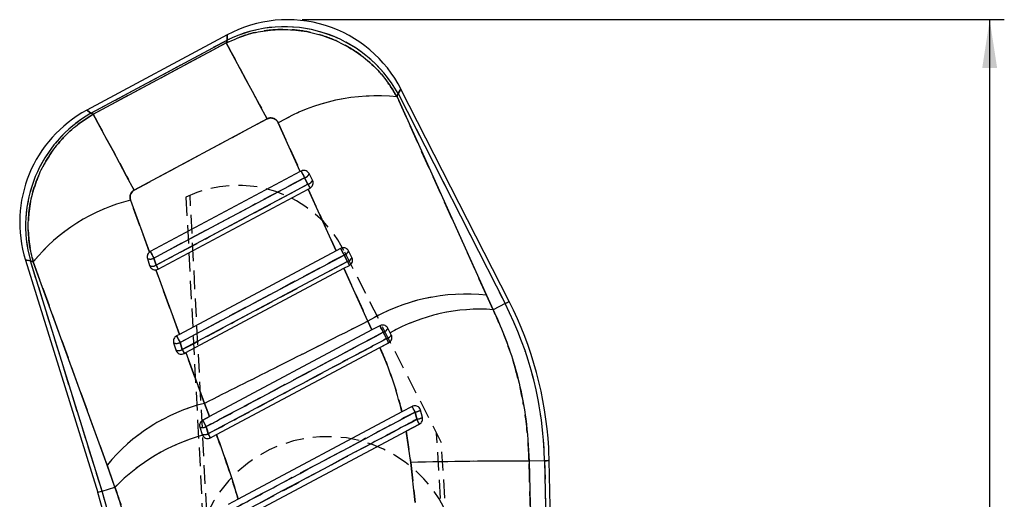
# Model space of a CAD drawing. Extents: x 27 to 187, y 3 to 143.
# Tile 27 of 30: x 73 to 107, y 127 to 143. Entities that reach past the tile are written whole.
import ezdxf

# ---------------------------------------------------------------- set-up
doc = ezdxf.new("R2010")
doc.units = 0
doc.header["$LTSCALE"] = 0.5
doc.linetypes.add('HIDDEN', pattern=[1.905, 1.27, -0.635])
doc.layers.get('0').update_dxf_attribs({"linetype": 'CONTINUOUS'})
doc.styles.add('SLDTEXTSTYLE0', font='TXT', dxfattribs={"width": 0.75})
doc.dimstyles.new('SLDDIMSTYLE0', dxfattribs={"dimtxt": 1.75, "dimasz": 1.651, "dimexe": 0, "dimexo": 0.0625, "dimgap": 0.4375, "dimtad": 1, "dimdec": 0, "dimrnd": 1e-09, "dimzin": 12, "dimtxsty": 'SLDTEXTSTYLE0', "dimsah": 1, "dimcen": 0.09, "dimazin": 3, "dimtfac": 1, "dimtdec": 0, "dimtofl": 0, "dimtmove": 0, "dimatfit": 3, "dimtolj": 1, "dimtzin": 12})

# ---------------------------------------------------------------- blocks, each defined once
blk = doc.blocks.new('_D')
at = {"color": 179, "linetype": 'CONTINUOUS'}
for p, q in [((83.113, 143.328), (107.096, 143.328)), ((106.596, 57.523), (106.596, 143.328)), ((101.388, 57.523), (107.096, 57.523))]:
    blk.add_line(p, q, dxfattribs=at)
for points in [[(106.596, 143.328), (106.342, 141.677), (106.85, 141.677)], [(106.596, 57.523), (106.85, 59.174), (106.342, 59.174)]]:
    blk.add_solid(points, dxfattribs=at)
at = {"color": 179, "linetype": 'CONTINUOUS', "insert": (104.34, 98.309, 0.1), "char_height": 1.75, "attachment_point": 1, "rotation": 90, "style": 'SLDTEXTSTYLE0'}
blk.add_mtext('86', dxfattribs=at)

msp = doc.modelspace()

# ---------------------------------------------------------------- linework, layer by layer
at = {"color": 7, "linetype": 'CONTINUOUS'}
for p, q in [((80.554454, 142.80982), (75.755531, 140.231479)), ((75.894869, 140.12906), (80.547211, 142.628648)), ((80.547211, 142.628648), (80.517645, 142.534245)), ((75.978583, 140.09481), (80.517645, 142.534245)), ((90.183345, 133.691188), (86.488752, 140.95122)), ((86.355653, 140.6843), (86.391353, 140.798286)), ((86.355653, 140.6843), (89.41315, 133.904755)), ((86.391353, 140.798286), (90.044163, 133.620359)), ((75.978583, 140.09481), (75.894869, 140.12906)), ((81.916246, 139.936522), (77.375528, 137.500245)), ((83.048711, 138.134856), (82.298686, 139.795341)), ((83.048711, 138.134856), (77.925552, 135.399927)), ((83.077327, 138.150134), (83.048711, 138.134856)), ((83.197564, 137.924776), (83.310953, 137.701951)), ((83.46724, 137.840297), (83.353846, 138.063122)), ((83.319251, 137.535695), (83.381919, 137.569148)), ((78.192217, 134.798695), (83.319251, 137.535695)), ((84.271441, 135.426306), (83.319251, 137.535695)), ((77.252301, 137.159668), (77.898022, 135.382239)), ((77.925552, 135.399927), (77.898022, 135.382239)), ((84.271441, 135.426306), (78.919246, 132.569109)), ((84.422444, 135.506917), (84.271441, 135.426306)), ((84.542642, 135.281522), (84.656033, 135.058698)), ((84.812357, 135.197085), (84.698964, 135.419909)), ((73.660444, 135.110911), (76.129338, 127.158795)), ((76.278483, 127.205097), (73.83161, 135.086283)), ((73.83161, 135.086283), (73.929075, 135.046408)), ((76.449188, 128.095761), (73.929075, 135.046408)), ((77.827281, 135.160655), (77.902747, 134.917584)), ((78.121307, 134.93139), (78.045847, 135.174461)), ((84.541874, 134.827089), (84.727037, 134.925936)), ((78.118188, 134.775926), (78.919246, 132.569109)), ((79.145299, 131.946199), (84.541874, 134.827089)), ((85.35816, 133.018148), (84.541874, 134.827089)), ((89.41315, 133.904755), (89.636793, 133.413051)), ((90.044163, 133.620359), (89.636793, 133.413051)), ((85.496606, 132.719059), (85.35816, 133.018148)), ((85.767562, 132.863704), (85.496606, 132.719059)), ((78.919246, 132.569109), (78.820759, 132.516533)), ((85.496606, 132.719059), (79.950084, 129.758124)), ((85.885164, 132.643395), (85.997442, 132.422783)), ((86.123815, 132.620015), (86.044082, 132.776693)), ((86.157475, 132.553872), (86.123815, 132.620015)), ((78.722487, 132.277262), (78.797953, 132.034194)), ((79.016458, 132.047993), (78.940996, 132.29106)), ((85.771352, 132.122144), (86.072154, 132.282723)), ((79.087424, 131.915305), (79.145299, 131.946199)), ((79.145299, 131.946199), (79.775552, 130.209204)), ((80.185801, 129.14037), (85.771352, 132.122144)), ((79.775552, 130.209204), (79.950084, 129.758124)), ((86.522347, 129.9227), (80.927565, 126.937218)), ((86.86622, 130.106196), (86.522347, 129.9227)), ((86.970605, 129.912004), (87.030547, 129.665986)), ((87.219967, 129.727364), (87.158914, 129.975587)), ((79.950084, 129.758124), (79.715966, 129.63314)), ((79.832876, 129.414246), (79.715966, 129.63314)), ((86.667417, 129.259125), (87.118411, 129.499782)), ((79.617695, 129.393872), (79.69316, 129.150801)), ((79.69316, 129.150801), (79.706481, 129.118201)), ((79.907227, 129.173398), (79.832876, 129.414246)), ((81.11263, 126.294986), (86.667417, 129.259125)), ((86.82384, 128.188905), (86.667417, 129.259125)), ((79.982631, 129.031912), (80.185801, 129.14037)), ((86.967738, 126.825739), (86.82384, 128.188905)), ((91.394461, 128.248435), (90.865045, 128.236901)), ((91.394461, 128.248435), (91.910389, 104.56601)), ((92.069047, 104.453432), (91.550591, 128.251836)), ((76.718543, 127.341725), (76.449188, 128.095761)), ((76.278483, 127.205097), (76.718543, 127.341725)), ((80.927565, 126.937218), (80.584326, 126.754057))]:
    msp.add_line(p, q, dxfattribs=at)
at = {"color": 7, "linetype": 'HIDDEN'}
for p, q in [((75.894869, 140.12906), (80.547211, 142.628648)), ((80.547211, 142.628648), (80.517645, 142.534245)), ((80.517645, 142.534245), (75.978583, 140.09481)), ((86.355653, 140.6843), (86.391353, 140.798286)), ((89.41315, 133.904755), (86.355653, 140.6843)), ((86.391353, 140.798286), (90.044163, 133.620359)), ((75.978583, 140.09481), (75.894869, 140.12906)), ((77.375528, 137.500245), (81.916246, 139.936522)), ((82.298686, 139.795341), (83.048711, 138.134856)), ((83.310953, 137.701951), (83.197564, 137.924776)), ((79.142234, 137.257129), (81.001372, 101.766313)), ((81.156679, 101.775127), (79.283707, 137.322426)), ((83.319251, 137.535695), (84.271441, 135.426306)), ((77.898022, 135.382239), (77.252301, 137.159668)), ((87.870051, 128.86338), (84.535416, 135.440186)), ((84.656033, 135.058698), (84.542642, 135.281522)), ((76.278483, 127.205097), (73.83161, 135.086283)), ((73.83161, 135.086283), (73.929075, 135.046408)), ((73.929075, 135.046408), (76.449188, 128.095761)), ((78.045847, 135.174461), (78.121307, 134.93139)), ((78.919246, 132.569109), (78.118188, 134.775926)), ((84.541874, 134.827089), (85.35816, 133.018148)), ((89.636793, 133.413051), (89.41315, 133.904755)), ((90.044163, 133.620359), (89.636793, 133.413051)), ((85.35816, 133.018148), (85.496606, 132.719059)), ((78.940996, 132.29106), (79.016458, 132.047993)), ((86.072154, 132.282723), (85.772574, 132.122796)), ((79.775552, 130.209204), (79.145299, 131.946199)), ((79.950084, 129.758124), (79.775552, 130.209204)), ((79.715966, 129.63314), (79.949095, 129.757595)), ((79.832876, 129.414246), (79.715966, 129.63314)), ((87.118411, 129.499782), (86.670123, 129.26057)), ((86.667417, 129.259125), (86.82384, 128.188905)), ((89.341371, 102.239602), (87.702231, 129.194364)), ((89.496678, 102.248414), (87.870051, 128.86338)), ((86.82384, 128.188905), (86.967738, 126.825739)), ((91.394461, 128.248435), (90.865045, 128.236901)), ((91.394461, 128.248435), (91.910389, 104.56601)), ((76.449188, 128.095761), (76.718543, 127.341725)), ((76.278483, 127.205097), (76.718543, 127.341725))]:
    msp.add_line(p, q, dxfattribs=at)
at = {"color": 8, "linetype": 'CONTINUOUS', "flags": 128}
for points in [[(80.554454, 142.80982), (80.554454, 142.80982), (80.552641, 142.764438), (80.547211, 142.628648)], [(86.391353, 140.798286), (86.464356, 140.912913), (86.488752, 140.95122), (86.488752, 140.95122)], [(75.894869, 140.12906), (75.790432, 140.205827), (75.755531, 140.231479), (75.755531, 140.231479)], [(73.660444, 135.110911), (73.703316, 135.104742), (73.83161, 135.086283)], [(90.183345, 133.691188), (90.174626, 133.686751), (90.148483, 133.673448), (90.104968, 133.651302), (90.044163, 133.620359)], [(91.550591, 128.251836), (91.54081, 128.251624), (91.511484, 128.250983), (91.46267, 128.249921), (91.394461, 128.248435)], [(76.278483, 127.205097), (76.213326, 127.184868), (76.166695, 127.170392), (76.138682, 127.161693), (76.129338, 127.158795)]]:
    msp.add_lwpolyline(points, dxfattribs=at)
at = {"color": 7, "linetype": 'HIDDEN', "flags": 128}
for points in [[(80.547211, 142.628648), (80.552641, 142.764438), (80.554454, 142.80982)], [(80.517645, 142.534245), (80.584205, 142.411206), (80.687465, 142.219842), (80.82535, 141.964), (80.995088, 141.648818), (81.193267, 141.28064), (81.415903, 140.866861), (81.658522, 140.415799), (81.916246, 139.936522)], [(86.488752, 140.95122), (86.464356, 140.912913), (86.391353, 140.798286)], [(75.755531, 140.231479), (75.790432, 140.205827), (75.894869, 140.12906)], [(75.978583, 140.09481), (76.04508, 139.971897), (76.14822, 139.780771), (76.285932, 139.525261), (76.455454, 139.210493), (76.653383, 138.842788), (76.875746, 138.429527), (77.118082, 137.978997), (77.375528, 137.500245)], [(83.197564, 137.924776), (82.839407, 137.733572), (81.406782, 136.968743), (78.045847, 135.174461)], [(78.121307, 134.93139), (78.479463, 135.122598), (79.912089, 135.887422), (83.310953, 137.701951)], [(77.925552, 135.399927), (77.896203, 135.380835), (77.875134, 135.361869)], [(84.542642, 135.281522), (84.184485, 135.090318), (82.751854, 134.325501), (78.940996, 132.29106)], [(73.83161, 135.086283), (73.703316, 135.104742), (73.660444, 135.110911), (73.660444, 135.110911)], [(79.016458, 132.047993), (79.374616, 132.239193), (80.807248, 133.00401), (84.656033, 135.058698)], [(78.097145, 134.774778), (78.106828, 134.775032), (78.144349, 134.780467)], [(90.044163, 133.620359), (90.104968, 133.651302), (90.148483, 133.673448), (90.174626, 133.686751), (90.183345, 133.691188)], [(85.885164, 132.643395), (85.863816, 132.683386), (85.842435, 132.723436), (85.822102, 132.761523), (85.803847, 132.795722), (85.788591, 132.824302), (85.777108, 132.845816), (85.769979, 132.859175), (85.767562, 132.863704)], [(85.885164, 132.643395), (85.526961, 132.452276), (84.094149, 131.687798), (79.832876, 129.414246)], [(79.69316, 129.150801), (79.71097, 129.109942), (79.720435, 129.095)], [(91.394461, 128.248435), (91.46267, 128.249921), (91.511484, 128.250983), (91.54081, 128.251624), (91.550591, 128.251836)]]:
    msp.add_lwpolyline(points, dxfattribs=at)
at = {"color": 7, "linetype": 'CONTINUOUS', "flags": 128}
for points in [[(81.916246, 139.936522), (81.658522, 140.415799), (81.415903, 140.866861), (81.193267, 141.28064), (80.995088, 141.648818), (80.82535, 141.964), (80.687465, 142.219842), (80.584205, 142.411206), (80.517645, 142.534245)], [(77.375528, 137.500245), (77.118082, 137.978997), (76.875746, 138.429527), (76.653383, 138.842788), (76.455454, 139.210493), (76.285932, 139.525261), (76.14822, 139.780771), (76.04508, 139.971897), (75.978583, 140.09481)], [(78.045847, 135.174461), (78.404003, 135.365665), (79.836629, 136.130493), (83.197564, 137.924776)], [(83.310953, 137.701951), (82.952796, 137.510743), (81.520171, 136.745919), (78.121307, 134.93139)], [(78.940996, 132.29106), (79.299154, 132.482265), (80.731785, 133.247082), (84.542642, 135.281522)], [(84.656033, 135.058698), (84.297875, 134.867493), (82.865243, 134.102676), (79.016458, 132.047993)], [(85.767562, 132.863704), (85.769979, 132.859175), (85.777108, 132.845816), (85.788591, 132.824302), (85.803847, 132.795722), (85.822102, 132.761523), (85.842435, 132.723436), (85.863816, 132.683386), (85.885164, 132.643395)]]:
    msp.add_lwpolyline(points, dxfattribs=at)
at = {"color": 7, "linetype": 'CONTINUOUS'}
for centre, radius, start, end in [((82.612784, 138.978761), 4.348991, 26.8612969, 118.3716749), ((82.50774, 138.64337), 4.441409, 29.0247526, 116.1945542), ((85.641891, 134.239787), 6.483918, 83.6799618, 121.0385636), ((77.813861, 136.400422), 4.348991, 118.1796664, 197.3186617), ((78.09868, 136.283886), 4.431945, 119.8186122, 195.6773942), ((286.367681, 246.4686), 230.347256, 208.04986885, 208.11340293), ((83.132935, 138.155229), 0.239344, 285.6655993, 337.3667469), ((83.246343, 137.93239), 0.239325, 285.6623858, 337.3686047), ((174.050337, 186.104978), 102.842058, 208.076758, 208.16064682), ((78.739611, 131.151173), 6.18984, 103.9032179, 141.0018679), ((276.000043, 240.935959), 224.435644, 208.04912874, 208.11436762), ((190.591162, 191.979586), 120.253728, 208.00915426, 208.13086139), ((84.47804, 135.511981), 0.239342, 285.6592112, 337.3757455), ((84.591431, 135.28916), 0.239346, 285.6589097, 337.3751152), ((77.922011, 135.397952), 0.255507, 248.2378347, 298.9908278), ((77.997471, 135.154919), 0.25554, 248.2423334, 298.9865442), ((174.448121, 186.321582), 109.177869, 208.07984555, 208.15880231), ((134.122831, 161.429193), 56.056821, 208.0618483, 208.2157324), ((88.695486, 127.470809), 6.473849, 83.6353428, 121.0314715), ((78.955607, 127.97745), 12.441805, 1.2480086, 26.9713113), ((78.955607, 127.97745), 12.597973, 3.2480086, 26.9713113), ((89.182399, 127.248536), 6.181239, 85.7842767, 119.6576982), ((182.888764, 187.867796), 117.87244, 208.0074346, 208.13164304), ((85.812313, 132.891627), 0.258702, 286.3556927, 333.6231601), ((85.920129, 132.680394), 0.268963, 286.7052997, 331.9392131), ((78.817193, 132.514556), 0.255495, 248.2428046, 298.9838713), ((-41.640488, 64.247112), 144.7044, 28.0453066, 28.10816004), ((78.892657, 132.271479), 0.255486, 248.2423845, 298.9844143), ((127.202228, 157.734103), 54.604438, 208.0604822, 208.2183716), ((81.263894, 124.192274), 6.198275, 103.8937347, 140.9668455), ((71.881053, 121.925939), 17.072546, 27.8897931, 28.6296985), ((86.872623, 130.512828), 0.608761, 279.2622668, 298.0527635), ((86.908896, 130.364392), 0.708922, 279.8809052, 296.0270012), ((75.843771, 123.645747), 12.703828, 27.4393086, 28.2872162), ((79.700659, 129.664164), 0.282738, 252.9366282, 297.8807923), ((79.771416, 129.434714), 0.2945, 254.5900628, 297.4619446), ((22.460106, 98.466786), 65.138834, 27.98435599, 28.12537716), ((81.510499, 122.682923), 6.683358, 105.659913, 135.8071997), ((78.955607, 127.97745), 12.597973, 1.2480086, 3.2480086), ((90.608421, -20.309936), 148.547059, 89.90101805, 91.45990074), ((52.762336, 119.904037), 24.46729, 3.2480086, 17.2480086), ((52.762336, 119.904037), 24.623458, 3.2480086, 17.2480086)]:
    msp.add_arc(centre, radius, start, end, dxfattribs=at)
at = {"color": 7, "linetype": 'HIDDEN'}
for centre, radius, start, end in [((82.50774, 138.64337), 4.441409, 29.0247526, 116.1945542), ((85.641891, 134.239787), 6.483918, 83.6799618, 121.0385636), ((78.09868, 136.283886), 4.431945, 119.8186122, 195.6773942), ((286.367681, 246.4686), 230.347256, 208.04986885, 208.11340293), ((83.132935, 138.155229), 0.239344, 285.6655993, 337.3667469), ((80.914197, 133.604105), 4.060101, 26.8865532, 115.8765141), ((83.246343, 137.93239), 0.239325, 285.6623858, 337.3686047), ((174.050337, 186.104978), 102.842058, 208.076758, 208.16064682), ((78.739611, 131.151173), 6.18984, 103.9032179, 141.0018679), ((276.000043, 240.935959), 224.435644, 208.04912874, 208.11436762), ((190.591162, 191.979586), 120.253728, 208.00915426, 208.13086139), ((84.47804, 135.511981), 0.239342, 285.6592112, 337.3757455), ((84.591431, 135.28916), 0.239346, 285.6589097, 337.3751152), ((77.922011, 135.397952), 0.255507, 248.2378347, 298.9908278), ((77.997471, 135.154919), 0.25554, 248.2423334, 298.9865442), ((174.448121, 186.321582), 109.177869, 208.07984555, 208.15880231), ((134.122831, 161.429193), 56.056821, 208.0618483, 208.2157324), ((88.695486, 127.470809), 6.473849, 83.6353428, 121.0314715), ((78.955607, 127.97745), 12.441805, 1.2480086, 26.9713113), ((89.182399, 127.248536), 6.181239, 85.7842767, 119.6576982), ((182.888764, 187.867796), 117.87244, 208.0074346, 208.13164304), ((85.812313, 132.891627), 0.258702, 286.3556927, 333.6231601), ((85.920129, 132.680394), 0.268963, 286.7052997, 331.9392131), ((78.817193, 132.514556), 0.255495, 248.2428046, 298.9838713), ((-41.640488, 64.247112), 144.7044, 28.0453066, 28.10816004), ((78.892657, 132.271479), 0.255486, 248.2423845, 298.9844143), ((127.202228, 157.734103), 54.604438, 208.0604822, 208.2183716), ((81.263894, 124.192274), 6.198275, 103.8937347, 140.9668455), ((71.881053, 121.925939), 17.072546, 27.8897931, 28.6296985), ((86.872623, 130.512828), 0.608761, 279.2622668, 298.0527635), ((86.908896, 130.364392), 0.708922, 279.8809052, 296.0270012), ((75.843771, 123.645747), 12.703828, 27.4393086, 28.2872162), ((79.700659, 129.664164), 0.282738, 252.9366282, 297.8807923), ((79.771416, 129.434714), 0.2945, 254.5900628, 297.4619446), ((22.460106, 98.466786), 65.138834, 27.98435599, 28.12537716), ((81.510499, 122.682923), 6.683358, 105.659913, 135.8071997), ((83.968318, 124.575197), 4.5, 3.2480086, 183.2480086), ((90.608421, -20.309936), 148.547059, 89.90101805, 91.45990074), ((52.762336, 119.904037), 24.623458, 3.2480086, 17.2480086)]:
    msp.add_arc(centre, radius, start, end, dxfattribs=at)
at = {"color": 7, "linetype": 'CONTINUOUS'}
for points, knots in [([(80.517645, 142.534245), (80.7679, 142.643064), (81.22445, 142.841588), (81.940784, 142.976666), (82.642175, 143.008718), (83.364407, 142.920391), (84.098884, 142.704612), (84.798863, 142.355827), (85.427826, 141.887832), (85.96264, 141.328994), (86.224648, 140.899198), (86.355653, 140.6843)], [0, 0, 0, 0, 0.121679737, 0.221985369, 0.322290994, 0.43232371, 0.542356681, 0.65919225, 0.776028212, 0.888014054, 1, 1, 1, 1]), ([(73.929075, 135.046408), (73.880776, 135.242975), (73.779642, 135.65457), (73.742309, 136.303263), (73.796133, 136.963099), (73.949117, 137.6021), (74.191074, 138.210431), (74.523225, 138.779317), (74.938048, 139.294108), (75.422165, 139.745335), (75.79311, 139.978318), (75.978583, 140.09481)], [0, 0, 0, 0, 0.103622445, 0.216977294, 0.330331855, 0.44053812, 0.550744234, 0.663028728, 0.775313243, 0.887656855, 1, 1, 1, 1]), ([(82.298686, 139.795341), (82.281041, 139.826254), (82.245683, 139.888201), (82.157874, 139.949623), (82.060558, 139.973845), (81.977215, 139.96474), (81.933042, 139.944295), (81.916246, 139.936522)], [0, 0, 0, 0, 0.23546479, 0.471858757, 0.687071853, 0.881015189, 1, 1, 1, 1]), ([(83.353846, 138.063122), (83.341252, 138.082773), (83.316052, 138.122091), (83.25544, 138.160801), (83.187097, 138.177399), (83.124947, 138.171732), (83.090723, 138.156209), (83.077327, 138.150134)], [0, 0, 0, 0, 0.219813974, 0.439797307, 0.655288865, 0.86507243, 1, 1, 1, 1]), ([(83.381919, 137.569148), (83.40046, 137.581454), (83.437524, 137.606055), (83.474283, 137.662912), (83.49193, 137.727753), (83.488634, 137.789822), (83.473476, 137.825585), (83.46724, 137.840297)], [0, 0, 0, 0, 0.206668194, 0.41313975, 0.624819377, 0.845656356, 1, 1, 1, 1]), ([(77.375528, 137.500245), (77.350918, 137.483925), (77.301699, 137.451284), (77.253405, 137.375738), (77.230749, 137.289667), (77.234628, 137.215297), (77.248023, 137.173134), (77.252301, 137.159668)], [0, 0, 0, 0, 0.219081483, 0.438172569, 0.657676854, 0.890674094, 1, 1, 1, 1]), ([(84.698964, 135.419909), (84.68648, 135.439426), (84.661498, 135.478478), (84.601386, 135.517181), (84.533605, 135.534015), (84.471137, 135.528844), (84.436479, 135.513237), (84.422444, 135.506917)], [0, 0, 0, 0, 0.218429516, 0.437068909, 0.650544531, 0.858482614, 1, 1, 1, 1]), ([(77.898022, 135.382239), (77.881421, 135.36682), (77.848229, 135.335988), (77.82146, 135.272782), (77.814978, 135.212134), (77.823705, 135.175619), (77.827281, 135.160655)], [0, 0, 0, 0, 0.269100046, 0.538063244, 0.810704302, 1, 1, 1, 1]), ([(84.727037, 134.925936), (84.745712, 134.938356), (84.78304, 134.963182), (84.819814, 135.020517), (84.837263, 135.085961), (84.833444, 135.147737), (84.818345, 135.183073), (84.812357, 135.197085)], [0, 0, 0, 0, 0.2080394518, 0.415836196, 0.6299373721, 0.8532610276, 1, 1, 1, 1]), ([(77.902747, 134.917584), (77.912062, 134.895699), (77.930693, 134.85193), (77.984759, 134.80394), (78.049524, 134.77518), (78.096024, 134.775685), (78.118188, 134.775926)], [0, 0, 0, 0, 0.256137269, 0.512274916, 0.767530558, 1, 1, 1, 1]), ([(78.118188, 134.775926), (78.119319, 134.776051), (78.144918, 134.778895), (78.169102, 134.789018), (78.192217, 134.798695)], [0, 0, 0, 0, 0.04418949, 1, 1, 1, 1]), ([(89.636793, 133.413051), (89.767825, 133.121085), (90.029885, 132.537159), (90.3431, 131.614573), (90.589934, 130.661683), (90.795924, 129.533436), (90.83933, 128.71925), (90.865045, 128.236901)], [0, 0, 0, 0, 0.180288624, 0.360574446, 0.545723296, 0.730872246, 1, 1, 1, 1]), ([(85.35816, 133.018148), (84.290584, 132.48005), (82.430367, 131.542433), (80.568778, 130.607556), (79.775552, 130.209204)], [0, 0, 0, 0, 0.5738988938, 1, 1, 1, 1]), ([(86.044082, 132.776693), (86.03173, 132.796041), (86.007014, 132.834756), (85.947661, 132.87337), (85.880653, 132.890577), (85.817704, 132.886082), (85.782402, 132.870327), (85.767562, 132.863704)], [0, 0, 0, 0, 0.215733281, 0.431663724, 0.642934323, 0.849899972, 1, 1, 1, 1]), ([(78.820759, 132.516533), (78.802093, 132.504139), (78.764764, 132.479353), (78.727894, 132.421789), (78.710606, 132.356757), (78.713887, 132.307179), (78.721234, 132.281623), (78.722487, 132.277262)], [0, 0, 0, 0, 0.235752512, 0.471477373, 0.708330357, 0.950229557, 1, 1, 1, 1]), ([(79.832876, 129.414246), (79.952278, 129.477949), (80.54929, 129.796468), (82.566723, 130.872844), (84.464745, 131.885532), (85.885164, 132.643395)], [0, 0, 0, 0, 0.059184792, 0.2959245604, 1, 1, 1, 1]), ([(86.072154, 132.282723), (86.09109, 132.295354), (86.128942, 132.320602), (86.165859, 132.379111), (86.182727, 132.445666), (86.177901, 132.506729), (86.163042, 132.541024), (86.157475, 132.553872)], [0, 0, 0, 0, 0.212372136, 0.42453486, 0.642105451, 0.865924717, 1, 1, 1, 1]), ([(85.997442, 132.422783), (85.878042, 132.359075), (85.281039, 132.040538), (83.25097, 130.957406), (81.340296, 129.937992), (79.907227, 129.173398)], [0, 0, 0, 0, 0.058816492, 0.294081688, 1, 1, 1, 1]), ([(78.797953, 132.034194), (78.807292, 132.012299), (78.825967, 131.968518), (78.880163, 131.920094), (78.946078, 131.892489), (79.019781, 131.887868), (79.064779, 131.90612), (79.087424, 131.915305)], [0, 0, 0, 0, 0.201197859, 0.402329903, 0.604298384, 0.800869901, 1, 1, 1, 1]), ([(86.522347, 129.9227), (86.420732, 130.29784), (86.216386, 131.052237), (85.920236, 131.764214), (85.771352, 132.122144)], [0, 0, 0, 0, 0.497271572, 1, 1, 1, 1]), ([(80.688055, 126.561363), (80.807467, 126.625046), (81.404527, 126.943465), (83.498717, 128.060329), (85.473483, 129.113538), (86.970605, 129.912004)], [0, 0, 0, 0, 0.05702055, 0.285102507, 1, 1, 1, 1]), ([(87.158914, 129.975587), (87.15136, 129.997057), (87.13625, 130.04), (87.08825, 130.090507), (87.027704, 130.123217), (86.959539, 130.1338), (86.904142, 130.124358), (86.874962, 130.110383), (86.86622, 130.106196)], [0, 0, 0, 0, 0.184044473, 0.368125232, 0.551776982, 0.735860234, 0.920865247, 1, 1, 1, 1]), ([(79.715966, 129.63314), (79.697287, 129.620741), (79.659924, 129.595941), (79.622972, 129.538183), (79.605792, 129.473033), (79.60915, 129.42355), (79.61646, 129.39816), (79.617695, 129.393872)], [0, 0, 0, 0, 0.237244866, 0.474529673, 0.711426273, 0.951260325, 1, 1, 1, 1]), ([(87.030547, 129.665986), (86.911136, 129.6023), (86.314083, 129.283868), (84.221364, 128.167746), (82.248044, 127.115343), (80.75237, 126.317677)], [0, 0, 0, 0, 0.057060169, 0.285300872, 1, 1, 1, 1]), ([(87.118411, 129.499782), (87.137644, 129.512625), (87.176106, 129.538307), (87.212943, 129.598208), (87.229768, 129.66382), (87.223098, 129.707062), (87.219967, 129.727364)], [0, 0, 0, 0, 0.257194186, 0.514344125, 0.771984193, 1, 1, 1, 1]), ([(79.706481, 129.118201), (79.71934, 129.098397), (79.745057, 129.058794), (79.806187, 129.020516), (79.87531, 129.004328), (79.936995, 129.010912), (79.97051, 129.026334), (79.982631, 129.031912)], [0, 0, 0, 0, 0.220544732, 0.441035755, 0.661874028, 0.877718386, 1, 1, 1, 1]), ([(80.185801, 129.14037), (80.317822, 128.779493), (80.58246, 128.056113), (80.812358, 127.310741), (80.927565, 126.937218)], [0, 0, 0, 0, 0.49887675, 1, 1, 1, 1]), ([(90.865045, 128.236901), (90.875101, 127.798382), (90.89526, 126.919318), (90.93085, 126.045753), (90.948686, 125.607964)], [0, 0, 0, 0, 0.498847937, 1, 1, 1, 1]), ([(77.760139, 122.352276), (77.714053, 122.849998), (77.621003, 123.85492), (77.355395, 125.19917), (77.050016, 126.368073), (76.829415, 127.016054), (76.718543, 127.341725)], [0, 0, 0, 0, 0.293185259, 0.591953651, 0.794918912, 1, 1, 1, 1])]:
    msp.add_open_spline(points, degree=3, knots=knots, dxfattribs=at)
at = {"color": 7, "linetype": 'HIDDEN'}
for points, knots in [([(86.355653, 140.6843), (86.224648, 140.899198), (85.96264, 141.328994), (85.427826, 141.887832), (84.798863, 142.355827), (84.098884, 142.704612), (83.364407, 142.920391), (82.642175, 143.008718), (81.940784, 142.976666), (81.22445, 142.841588), (80.7679, 142.643064), (80.517645, 142.534245)], [0, 0, 0, 0, 0.1119859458, 0.2239717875, 0.34080775, 0.4576433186, 0.5676762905, 0.6777090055, 0.7780146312, 0.8783202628, 1, 1, 1, 1]), ([(75.978583, 140.09481), (75.79311, 139.978318), (75.422165, 139.745335), (74.938048, 139.294108), (74.523225, 138.779317), (74.191074, 138.210431), (73.949117, 137.6021), (73.796133, 136.963099), (73.742309, 136.303263), (73.779642, 135.65457), (73.880776, 135.242975), (73.929075, 135.046408)], [0, 0, 0, 0, 0.112343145, 0.224686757, 0.336971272, 0.449255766, 0.55946188, 0.669668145, 0.783022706, 0.896377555, 1, 1, 1, 1]), ([(81.916246, 139.936522), (81.933042, 139.944295), (81.977215, 139.96474), (82.060558, 139.973845), (82.157874, 139.949623), (82.245683, 139.888201), (82.281041, 139.826254), (82.298686, 139.795341)], [0, 0, 0, 0, 0.118984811, 0.312928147, 0.528141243, 0.76453521, 1, 1, 1, 1]), ([(77.252301, 137.159668), (77.248023, 137.173134), (77.234628, 137.215297), (77.230749, 137.289667), (77.253405, 137.375738), (77.301699, 137.451284), (77.350918, 137.483925), (77.375528, 137.500245)], [0, 0, 0, 0, 0.109325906, 0.342323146, 0.561827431, 0.780918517, 1, 1, 1, 1]), ([(90.865045, 128.236901), (90.839357, 128.719253), (90.796461, 129.524706), (90.594891, 130.635915), (90.353125, 131.58114), (90.040009, 132.513187), (89.771199, 133.113094), (89.636793, 133.413051)], [0, 0, 0, 0, 0.269127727, 0.449402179, 0.62967657, 0.814836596, 1, 1, 1, 1]), ([(85.35816, 133.018148), (84.290584, 132.48005), (82.430367, 131.542433), (80.568778, 130.607556), (79.775552, 130.209204)], [0, 0, 0, 0, 0.5738988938, 1, 1, 1, 1]), ([(85.997442, 132.422783), (85.971182, 132.474382), (85.93372, 132.547988), (85.89634, 132.621435), (85.885164, 132.643395)], [0, 0, 0, 0, 0.701013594, 1, 1, 1, 1]), ([(79.907227, 129.173398), (80.02663, 129.237102), (80.623642, 129.555621), (82.653717, 130.638742), (84.564382, 131.658175), (85.997442, 132.422783)], [0, 0, 0, 0, 0.058816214, 0.294081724, 1, 1, 1, 1]), ([(85.771352, 132.122144), (85.918706, 131.768116), (86.215, 131.056244), (86.419533, 130.301895), (86.522347, 129.9227)], [0, 0, 0, 0, 0.497321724, 1, 1, 1, 1]), ([(86.970605, 129.912004), (86.851194, 129.848318), (86.25414, 129.529886), (84.159964, 128.412988), (82.185186, 127.359807), (80.688055, 126.561363)], [0, 0, 0, 0, 0.057020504, 0.2851025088, 1, 1, 1, 1]), ([(87.030547, 129.665986), (87.01529, 129.728606), (86.995304, 129.810635), (86.975331, 129.892608), (86.970605, 129.912004)], [0, 0, 0, 0, 0.763377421, 1, 1, 1, 1]), ([(80.75237, 126.317677), (81.784062, 126.867894), (83.876794, 127.983981), (85.969514, 129.1001), (87.030547, 129.665986)], [0, 0, 0, 0, 0.492988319, 1, 1, 1, 1]), ([(79.832876, 129.414246), (79.844572, 129.376361), (79.86933, 129.296161), (79.894138, 129.215799), (79.907227, 129.173398)], [0, 0, 0, 0, 0.472386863, 1, 1, 1, 1]), ([(80.927565, 126.937218), (80.824398, 127.272767), (80.595151, 128.018385), (80.33105, 128.742259), (80.185801, 129.14037)], [0, 0, 0, 0, 0.450026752, 1, 1, 1, 1]), ([(90.948686, 125.607964), (90.930927, 126.043722), (90.895325, 126.917276), (90.875154, 127.796343), (90.865045, 128.236901)], [0, 0, 0, 0, 0.498833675, 1, 1, 1, 1]), ([(76.718543, 127.341725), (76.824215, 127.03198), (77.036784, 126.408899), (77.2959, 125.434166), (77.508781, 124.426849), (77.670251, 123.395196), (77.730175, 122.699933), (77.760139, 122.352276)], [0, 0, 0, 0, 0.1951405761, 0.3925434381, 0.5899596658, 0.7949649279, 1, 1, 1, 1])]:
    msp.add_open_spline(points, degree=3, knots=knots, dxfattribs=at)

# ---------------------------------------------------------------- dimensions: what is measured, and where the dimension line sits
at = {"color": 179, "linetype": 'CONTINUOUS'}
dim = msp.add_linear_dim(base=(106.595532, 143.327752), p1=(100.888058, 57.522514), p2=(82.612784, 143.327752), angle=90, dimstyle='SLDDIMSTYLE0', dxfattribs=at)
dim.commit()
dim.dimension.update_dxf_attribs({"geometry": '_D', "text_midpoint": (106.595532, 100.3134), "dimtype": 160})

doc.saveas('drawing.dxf')
